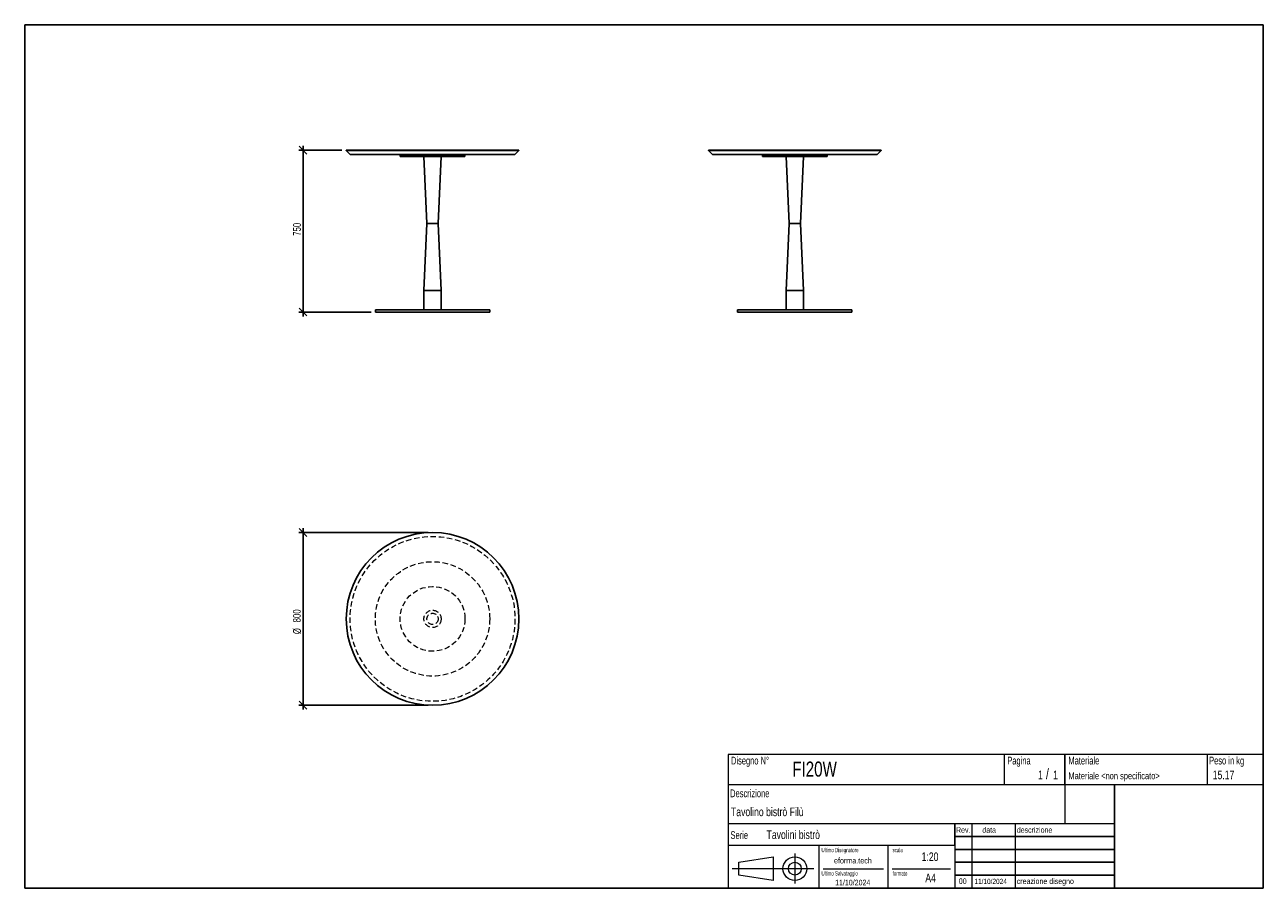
# Model space of a CAD drawing. Header units: millimetres. Extents: x 5 to 292, y 5 to 205.
import ezdxf

# ---------------------------------------------------------------- set-up
doc = ezdxf.new("R2010")
doc.units = ezdxf.units.MM
doc.linetypes.add('HIDDEN', pattern=[1.905, 1.27, -0.635])
doc.layers.add('FORMAT', color=7, linetype='Continuous')
doc.styles.add('SLDTEXTSTYLE0', font='TXT', dxfattribs={"width": 0.605})
doc.styles.add('SLDTEXTSTYLE1', font='TXT', dxfattribs={"width": 0.75})
doc.dimstyles.new('SLDDIMSTYLE0', dxfattribs={"dimtxt": 1.8, "dimasz": 1.8, "dimexe": 0, "dimexo": 0.0625, "dimgap": 0.45, "dimtad": 1, "dimlfac": 20, "dimrnd": 1e-09, "dimzin": 12, "dimdsep": 46, "dimtxsty": 'SLDTEXTSTYLE1', "dimblk1": 'OBLIQUE', "dimblk2": 'OBLIQUE', "dimsah": 1, "dimcen": 0.09, "dimadec": 0, "dimazin": 3, "dimtfac": 1, "dimtmove": 0, "dimatfit": 0, "dimldrblk": 'OBLIQUE', "dimfxl": 0, "dimfrac": 2, "dimtolj": 1, "dimtzin": 12, "dimarcsym": 0})

# ---------------------------------------------------------------- blocks, each defined once
blk = doc.blocks.new('_Oblique')
at = {"color": 0, "linetype": 'ByBlock', "lineweight": -2}
blk.add_line((-0.5, -0.5), (0.5, 0.5), dxfattribs=at)
blk = doc.blocks.new('_D')
at = {"layer": 'FORMAT', "color": 7}
for p, q in [((78.5, 175.96), (68.5, 175.96)), ((69.5, 175.96), (69.5, 176.96)), ((69.5, 175.96), (69.5, 138.46)), ((85.25, 138.46), (68.5, 138.46)), ((69.5, 138.46), (69.5, 137.46))]:
    blk.add_line(p, q, dxfattribs=at)
at = {"layer": 'FORMAT', "color": 7, "xscale": 1.8, "yscale": 1.8}
for p, rotation in [((69.5, 175.96), 270.0000000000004), ((69.5, 138.46), 90.0000000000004)]:
    blk.add_blockref('_Oblique', p, dxfattribs=dict(at, rotation=rotation))
at = {"layer": 'FORMAT', "color": 7, "insert": (67.18, 156.12), "char_height": 1.8, "attachment_point": 1, "rotation": 90, "style": 'SLDTEXTSTYLE1'}
blk.add_mtext('750', dxfattribs=at)
blk = doc.blocks.new('_D_1')
at = {"layer": 'FORMAT', "color": 7}
for p, q in [((98.5, 87.39), (68.5, 87.39)), ((69.5, 87.39), (69.5, 88.39)), ((69.5, 87.39), (69.5, 47.39)), ((98.5, 47.39), (68.5, 47.39)), ((69.5, 47.39), (69.5, 46.39))]:
    blk.add_line(p, q, dxfattribs=at)
at = {"layer": 'FORMAT', "color": 7, "xscale": 1.8, "yscale": 1.8}
for p, rotation in [((69.5, 87.39, 25), 270.0000000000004), ((69.5, 47.39, 25), 90.0000000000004)]:
    blk.add_blockref('_Oblique', p, dxfattribs=dict(at, rotation=rotation))
at = {"layer": 'FORMAT', "color": 7, "char_height": 1.8, "attachment_point": 1, "rotation": 90, "style": 'SLDTEXTSTYLE1'}
for s, insert in [('800', (67.15, 66.57)), ('%%c', (67.18, 63.85))]:
    blk.add_mtext(s, dxfattribs=dict(at, insert=insert))

msp = doc.modelspace()

# ---------------------------------------------------------------- linework, layer by layer
at = {"color": 7, "linetype": 'Continuous', "lineweight": 25}
for p, q in [((79.49748, 175.9574), (79.49748, 175.8574)), ((79.49748, 175.9574), (119.49748, 175.9574)), ((79.49748, 175.8574), (80.39748, 174.9574)), ((79.49748, 175.8574), (119.49748, 175.8574)), ((118.59748, 174.9574), (119.49748, 175.8574)), ((119.49748, 175.8574), (119.49748, 175.9574)), ((163.43815, 175.9574), (163.43815, 175.8574)), ((163.43815, 175.9574), (183.43815, 175.9574)), ((163.43815, 175.8574), (164.33815, 174.9574)), ((163.43815, 175.8574), (183.43815, 175.8574)), ((183.43815, 175.9574), (203.43815, 175.9574)), ((183.43815, 175.8574), (203.43815, 175.8574)), ((202.53815, 174.9574), (203.43815, 175.8574)), ((203.43815, 175.8574), (203.43815, 175.9574)), ((118.59748, 174.9574), (80.39748, 174.9574)), ((91.99748, 174.9574), (91.99748, 174.7074)), ((91.99748, 174.7074), (91.99748, 174.4574)), ((106.99748, 174.7074), (91.99748, 174.7074)), ((106.99748, 174.4574), (91.99748, 174.4574)), ((97.49748, 174.4574), (98.19748, 158.9574)), ((100.79748, 158.9574), (101.49748, 174.4574)), ((106.99748, 174.7074), (106.99748, 174.9574)), ((106.99748, 174.4574), (106.99748, 174.7074)), ((183.43815, 174.9574), (164.33815, 174.9574)), ((175.93815, 174.9574), (175.93815, 174.7074)), ((175.93815, 174.7074), (175.93815, 174.4574)), ((190.93815, 174.7074), (175.93815, 174.7074)), ((175.93815, 174.7074), (183.43815, 174.7074)), ((190.93815, 174.4574), (175.93815, 174.4574)), ((181.43815, 174.4574), (182.13815, 158.9574)), ((202.53815, 174.9574), (183.43815, 174.9574)), ((183.43815, 174.7074), (190.93815, 174.7074)), ((184.73815, 158.9574), (185.43815, 174.4574)), ((190.93815, 174.7074), (190.93815, 174.9574)), ((190.93815, 174.4574), (190.93815, 174.7074)), ((98.19748, 158.9574), (97.49748, 143.4574)), ((100.79748, 158.9574), (98.19748, 158.9574)), ((101.49748, 143.4574), (100.79748, 158.9574)), ((182.13815, 158.9574), (181.43815, 143.4574)), ((184.73815, 158.9574), (182.13815, 158.9574)), ((185.43815, 143.4574), (184.73815, 158.9574)), ((97.49748, 143.4574), (97.49748, 138.9574)), ((101.49748, 143.4574), (97.49748, 143.4574)), ((101.49748, 138.9574), (101.49748, 143.4574)), ((181.43815, 143.4574), (181.43815, 138.9574)), ((185.43815, 143.4574), (181.43815, 143.4574)), ((185.43815, 138.9574), (185.43815, 143.4574)), ((86.24748, 138.9574), (86.24748, 138.4574)), ((112.74748, 138.9574), (86.24748, 138.9574)), ((112.74748, 138.4574), (86.24748, 138.4574)), ((112.74748, 138.4574), (112.74748, 138.9574)), ((170.18815, 138.9574), (170.18815, 138.4574)), ((196.68815, 138.9574), (170.18815, 138.9574)), ((196.68815, 138.4574), (170.18815, 138.4574)), ((196.68815, 138.4574), (196.68815, 138.9574))]:
    msp.add_line(p, q, dxfattribs=at)
msp.add_circle((99.49748, 67.38537), 20, dxfattribs=at)
at = {"color": 7, "linetype": 'HIDDEN', "lineweight": 18}
for radius in [19.1, 13.25, 7.5, 2, 1.3]:
    msp.add_circle((99.49748, 67.38537), radius, dxfattribs=at)
at = {"layer": 'FORMAT', "color": 251, "true_color": 0x484848}
for p, q in [((5, 205), (292, 205)), ((5, 205), (5, 5)), ((292, 205), (292, 5)), ((5, 5), (292, 5))]:
    msp.add_line(p, q, dxfattribs=at)
at = {"layer": 'FORMAT', "color": 251, "lineweight": 18, "true_color": 0x484848}
for p, q in [((292, 36), (168, 36)), ((168, 36), (168, 5)), ((232, 36), (232, 29)), ((279, 36), (279, 29)), ((168, 29), (292, 29)), ((168, 20), (246, 20)), ((224.5, 20), (224.5, 5)), ((234.5, 20), (234.5, 5)), ((246, 20), (257.5, 20)), ((168, 15), (220.5, 15)), ((189, 15), (189, 5)), ((205, 15), (205, 5)), ((220.5, 15), (220.5, 5)), ((170.45232, 11.02842), (178.45232, 12.27842)), ((178.45232, 12.27842), (178.45232, 6.77842)), ((183.46023, 13.04077), (183.46023, 6.06051)), ((187.88291, 9.52842), (168.89345, 9.52842)), ((170.45232, 8.02842), (170.45232, 11.02842)), ((190, 9.5), (204, 9.5)), ((206, 9.5), (219.5, 9.5)), ((178.45232, 6.77842), (170.45232, 8.02842))]:
    msp.add_line(p, q, dxfattribs=at)
at = {"layer": 'FORMAT', "color": 7}
for p, q in [((246, 29), (246, 36)), ((257.5, 20), (257.5, 29)), ((220.5, 15), (220.5, 20)), ((257.5, 5), (257.5, 20)), ((220.5, 17), (257.5, 17)), ((220.5, 14), (257.5, 14)), ((220.5, 11), (257.5, 11)), ((220.5, 8), (257.5, 8)), ((220.5, 5), (257.5, 5))]:
    msp.add_line(p, q, dxfattribs=at)
at = {"layer": 'FORMAT', "color": 7, "lineweight": 18}
msp.add_line((246, 29), (246, 20), dxfattribs=at)
at = {"layer": 'FORMAT', "color": 251, "lineweight": 18, "true_color": 0x484848}
for radius in [2.75, 1.5]:
    msp.add_circle((183.46023, 9.52842), radius, dxfattribs=at)

# ---------------------------------------------------------------- texts
at = {"color": 18, "linetype": 'Continuous', "lineweight": 0, "true_color": 0x060606, "insert": (280.29073, 32.24796), "char_height": 2, "attachment_point": 1, "style": 'SLDTEXTSTYLE1'}
msp.add_mtext('15.17', dxfattribs=at)
at = {"layer": 'FORMAT', "color": 18, "true_color": 0x060606}
for s, insert, char_height, attachment_point, style in [('Disegno N°', (168.65209, 35.46055), 1.8, 1, 'SLDTEXTSTYLE0'), ('Pagina', (232.68578, 35.4642), 1.8, 1, 'SLDTEXTSTYLE0'), ('Materiale', (246.84637, 35.4642), 1.8, 1, 'SLDTEXTSTYLE0'), ('Peso in kg', (279.45834, 35.4642), 1.8, 1, 'SLDTEXTSTYLE0'), ('FI20W', (182.85785, 34.35127), 3.5, 1, 'SLDTEXTSTYLE1'), ('1', (239.82456, 32.24796), 2, 1, 'SLDTEXTSTYLE1'), ('/', (241.64155, 32.74597), 2.5, 1, 'SLDTEXTSTYLE1'), ('1', (243.32047, 32.24796), 2, 1, 'SLDTEXTSTYLE1'), ('Materiale <non specificato>', (246.84637, 31.8349), 1.5875, 1, 'SLDTEXTSTYLE1'), ('Descrizione', (168.45959, 27.87301), 1.8, 1, 'SLDTEXTSTYLE0'), ('Tavolino bistrò Filù', (168.65209, 23.69153), 2, 1, 'SLDTEXTSTYLE1'), ('Serie', (168.54671, 18.20074), 1.8, 1, 'SLDTEXTSTYLE0'), ('Tavolini bistrò', (176.9009, 18.39744), 2, 1, 'SLDTEXTSTYLE1'), ('Rev.', (220.80434, 19.14061), 1.3, 1, 'SLDTEXTSTYLE1'), ('data', (226.90583, 19.14061), 1.3, 1, 'SLDTEXTSTYLE1'), ('descrizione', (234.88928, 19.14061), 1.3, 1, 'SLDTEXTSTYLE1'), ('Ultimo Disegnatore', (189.61829, 14.3444), 1, 1, 'SLDTEXTSTYLE0'), ('scala', (206.10636, 14.3444), 1, 1, 'SLDTEXTSTYLE0'), ('1:20', (212.8317, 13.28812), 2, 1, 'SLDTEXTSTYLE1'), ('Ultimo Salvataggio', (189.61829, 8.93841), 1, 1, 'SLDTEXTSTYLE0'), ('formato', (206.10636, 8.93841), 1, 1, 'SLDTEXTSTYLE0'), ('11/10/2024', (196.86819, 6.95548), 1.3, 2, 'SLDTEXTSTYLE1'), ('A4', (213.69281, 8.39825), 2, 1, 'SLDTEXTSTYLE1'), ('00', (221.45534, 7.2775), 1.3, 1, 'SLDTEXTSTYLE1'), ('11/10/2024', (225.06555, 7.1779), 1.2, 1, 'SLDTEXTSTYLE1'), ('creazione disegno', (234.88928, 7.2775), 1.3, 1, 'SLDTEXTSTYLE1')]:
    msp.add_mtext(s, dxfattribs=dict(at, insert=insert, char_height=char_height, attachment_point=attachment_point, style=style))
at = {"layer": 'FORMAT', "color": 18, "true_color": 0x020202, "insert": (196.90354, 12.06285), "char_height": 1.3229167, "attachment_point": 2, "style": 'SLDTEXTSTYLE1'}
msp.add_mtext('eforma.tech', dxfattribs=at)

# ---------------------------------------------------------------- dimensions: what is measured, and where the dimension line sits
at = {"layer": 'FORMAT', "color": 7}
dim = msp.add_linear_dim(base=(69.49748, 138.4574), p1=(79.49748, 175.9574), p2=(86.24748, 138.4574), angle=90, dimstyle='SLDDIMSTYLE0', dxfattribs=at)
dim.commit()
dim.dimension.update_dxf_attribs({"geometry": '_D', "text_midpoint": (69.49748, 158.1165), "dimtype": 160})
dim = msp.add_linear_dim(base=(69.49748, 47.38537), p1=(99.49748, 87.38537), p2=(99.49748, 47.38537), angle=90, text='%%c<>', dimstyle='SLDDIMSTYLE0', dxfattribs=at)
dim.commit()
dim.dimension.update_dxf_attribs({"geometry": '_D_1', "text_midpoint": (69.49748, 67.2056), "dimtype": 160})

doc.saveas('drawing.dxf')
